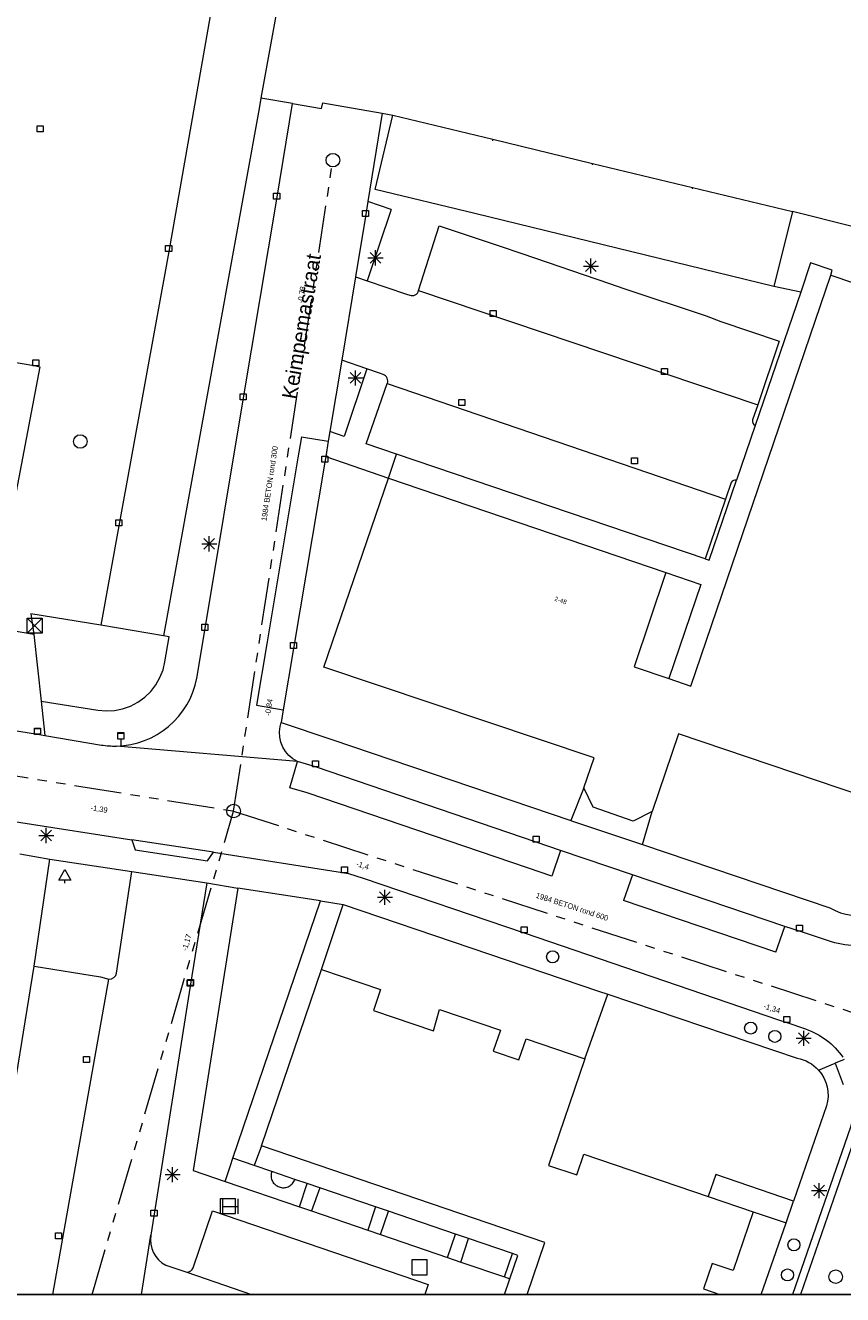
# Model space of a CAD drawing. Header units: millimetres. Extents: x 812 to 183790, y 13 to 580968.
# Tile 4 of 256: x 182404 to 182459, y 580301 to 580385. Entities that reach past the tile are written whole.
import ezdxf

# ---------------------------------------------------------------- set-up
doc = ezdxf.new("R2010")
doc.units = ezdxf.units.MM
doc.header["$LTSCALE"] = 5
for name, pattern in [('DGN1', [336.0003, 0, -336.0003]), ('DGN2', [448.0004, 224.0002, -224.0002]), ('DGN3', [672.0006, 448.0004, -224.0002]), ('PHANTOM2', [1.25, 0.625, -0.125, 0.125, -0.125, 0.125, -0.125])]:
    doc.linetypes.add(name, pattern=pattern)
for name, color, linetype, lineweight in [('000 BOB begin', 252, 'Continuous', 13), ('000 BOB eind', 252, 'Continuous', 13), ('000 Specificaties_S', 252, 'Continuous', 13), ('046 GEMENGD STELSEL', 252, 'PHANTOM2', 0), ('afsluitpaal', 252, 'Continuous', 9), ('afvalbak', 252, 'Continuous', 9), ('beheer openbare ruimte groenbeheer', 252, 'Continuous', 9), ('beheer openbare ruimte wegbeheer', 252, 'Continuous', 9), ('boom', 252, 'Continuous', 9), ('brandkraan -put', 252, 'Continuous', 9), ('gebouw op maaiveld onder overbouw', 252, 'Continuous', 9), ('Hek overige scheiding', 252, 'Continuous', 9), ('hoofdgebouw', 252, 'Continuous', 9), ('huisnummerreeks BGT', 252, 'Continuous', 9), ('inspectie- rioolput', 252, 'Continuous', 9), ('kant verharding', 252, 'Continuous', 9), ('kolk', 252, 'Continuous', 9), ('lichtmast', 252, 'Continuous', 9), ('maaiveld', 6, 'Continuous', 0), ('openbaar ruimte label', 252, 'Continuous', 9), ('overbouw', 252, 'Continuous', 9), ('Scheiding draadraster lijn - uitbreiding populatie', 252, 'DGN3', 9), ('sluitlijn', 252, 'DGN3', 9), ('verkeersbordpaal', 252, 'Continuous', 9), ('waterleidingput', 252, 'Continuous', 9)]:
    doc.layers.add(name, color=color, linetype=linetype, lineweight=lineweight)
for name, color, linetype, lineweight, true_color in [('bijgebouw', 1, 'Continuous', 0, 0xff0000), ('gebouwinstallatiegrens', 1, 'DGN2', 0, 0xff0000), ('haltepaal', 7, 'Continuous', 0, 0xa90061), ('scheidingsmuur', 1, 'DGN1', 13, 0xff0000)]:
    doc.layers.add(name, color=color, linetype=linetype, lineweight=lineweight, true_color=true_color)
doc.styles.add('Arial Narrow', font='Arial Narrow.shx')
doc.styles.add('Styledgn000', font='dgn000.shx')

# ---------------------------------------------------------------- blocks, each defined once
blk = doc.blocks.new('SKOLK18')
at = {"layer": 'kolk', "color": 251, "linetype": 'Continuous', "lineweight": 0, "true_color": 0x696969, "flags": 128}
blk.add_lwpolyline([(-0.2, 0.4), (0.2, 0.4), (0.2, 0), (-0.2, 0), (-0.2, 0.4)], dxfattribs=at)
blk = doc.blocks.new('SKOLK19')
at = {"layer": 'kolk', "color": 251, "linetype": 'Continuous', "lineweight": 0, "true_color": 0x696969, "flags": 128}
blk.add_lwpolyline([(-0.2, 0.4), (0.2, 0.4), (0.2, 0), (-0.2, 0), (-0.2, 0.4)], dxfattribs=at)
blk = doc.blocks.new('SKOLK26')
at = {"layer": 'kolk', "color": 251, "linetype": 'Continuous', "lineweight": 0, "true_color": 0x696969, "flags": 128}
blk.add_lwpolyline([(-0.2, 0.4), (0.2, 0.4), (0.2, 0), (-0.2, 0), (-0.2, 0.4)], dxfattribs=at)
blk = doc.blocks.new('SKOLK36')
at = {"layer": 'kolk', "color": 251, "linetype": 'Continuous', "lineweight": 0, "true_color": 0x696969, "flags": 128}
blk.add_lwpolyline([(-0.2, 0.4), (0.2, 0.4), (0.2, 0), (-0.2, 0), (-0.2, 0.4)], dxfattribs=at)
blk = doc.blocks.new('WATERP1')
at = {"layer": 'waterleidingput', "color": 251, "linetype": 'Continuous', "lineweight": 0, "true_color": 0x696969}
blk.add_circle((0, 0), 0.4, dxfattribs=at)
blk = doc.blocks.new('RIOOLP26')
at = {"layer": 'inspectie- rioolput', "color": 251, "linetype": 'Continuous', "lineweight": 0, "true_color": 0x696969}
blk.add_circle((0, 0), 0.9, dxfattribs=at)
blk = doc.blocks.new('SKOLK126')
at = {"layer": 'kolk', "color": 251, "linetype": 'Continuous', "lineweight": 0, "true_color": 0x696969, "flags": 128}
blk.add_lwpolyline([(-0.2, 0.4), (0.2, 0.4), (0.2, 0), (-0.2, 0), (-0.2, 0.4)], dxfattribs=at)
blk = doc.blocks.new('WATERP9')
at = {"layer": 'waterleidingput', "color": 251, "linetype": 'Continuous', "lineweight": 0, "true_color": 0x696969}
blk.add_circle((0, 0), 0.4, dxfattribs=at)
blk = doc.blocks.new('BOOM101')
at = {"layer": 'boom', "color": 251, "linetype": 'Continuous', "lineweight": 0, "true_color": 0x696969}
blk.add_line((0, -0.433), (0, -0.233), dxfattribs=at)
at = {"layer": 'boom', "color": 251, "linetype": 'Continuous', "lineweight": 0, "true_color": 0x696969, "flags": 128}
blk.add_lwpolyline([(-0.4, -0.233), (0, 0.467), (0.4, -0.233), (-0.4, -0.233)], dxfattribs=at)
blk = doc.blocks.new('SKOLK191')
at = {"layer": 'kolk', "color": 251, "linetype": 'Continuous', "lineweight": 0, "true_color": 0x696969, "flags": 128}
blk.add_lwpolyline([(-0.2, 0.4), (0.2, 0.4), (0.2, 0), (-0.2, 0), (-0.2, 0.4)], dxfattribs=at)
blk = doc.blocks.new('HINDER40')
at = {"layer": 'afsluitpaal', "color": 251, "linetype": 'Continuous', "lineweight": 0, "true_color": 0x696969}
for p, q in [((-0.5, 0.5), (0.5, -0.5)), ((0.5, 0.5), (-0.5, -0.5))]:
    blk.add_line(p, q, dxfattribs=at)
at = {"layer": 'afsluitpaal', "color": 251, "linetype": 'Continuous', "lineweight": 0, "true_color": 0x696969, "flags": 128}
blk.add_lwpolyline([(-0.5, 0.5), (0.5, 0.5), (0.5, -0.5), (-0.5, -0.5), (-0.5, 0.5)], dxfattribs=at)
blk = doc.blocks.new('SKOLK236')
at = {"layer": 'kolk', "color": 251, "linetype": 'Continuous', "lineweight": 0, "true_color": 0x696969, "flags": 128}
blk.add_lwpolyline([(-0.2, 0.4), (0.2, 0.4), (0.2, 0), (-0.2, 0), (-0.2, 0.4)], dxfattribs=at)
blk = doc.blocks.new('WATERP12')
at = {"layer": 'waterleidingput', "color": 251, "linetype": 'Continuous', "lineweight": 0, "true_color": 0x696969}
blk.add_circle((0, 0), 0.4, dxfattribs=at)
blk = doc.blocks.new('SKOLK248')
at = {"layer": 'kolk', "color": 251, "linetype": 'Continuous', "lineweight": 0, "true_color": 0x696969, "flags": 128}
blk.add_lwpolyline([(-0.2, 0.4), (0.2, 0.4), (0.2, 0), (-0.2, 0), (-0.2, 0.4)], dxfattribs=at)
blk = doc.blocks.new('SKOLK372')
at = {"layer": 'kolk', "color": 251, "linetype": 'Continuous', "lineweight": 0, "true_color": 0x696969, "flags": 128}
blk.add_lwpolyline([(-0.2, 0.4), (0.2, 0.4), (0.2, 0), (-0.2, 0), (-0.2, 0.4)], dxfattribs=at)
blk = doc.blocks.new('SKOLK389')
at = {"layer": 'kolk', "color": 251, "linetype": 'Continuous', "lineweight": 0, "true_color": 0x696969, "flags": 128}
blk.add_lwpolyline([(-0.2, 0.4), (0.2, 0.4), (0.2, 0), (-0.2, 0), (-0.2, 0.4)], dxfattribs=at)
blk = doc.blocks.new('RIOOLP146')
at = {"layer": 'inspectie- rioolput', "color": 251, "linetype": 'Continuous', "lineweight": 0, "true_color": 0x696969}
blk.add_circle((0, 0), 0.9, dxfattribs=at)
blk = doc.blocks.new('SKOLK440')
at = {"layer": 'kolk', "color": 251, "linetype": 'Continuous', "lineweight": 0, "true_color": 0x696969, "flags": 128}
blk.add_lwpolyline([(-0.2, 0.4), (0.2, 0.4), (0.2, 0), (-0.2, 0), (-0.2, 0.4)], dxfattribs=at)
blk = doc.blocks.new('SKOLK448')
at = {"layer": 'kolk', "color": 251, "linetype": 'Continuous', "lineweight": 0, "true_color": 0x696969, "flags": 128}
blk.add_lwpolyline([(-0.2, 0.4), (0.2, 0.4), (0.2, 0), (-0.2, 0), (-0.2, 0.4)], dxfattribs=at)
blk = doc.blocks.new('BRANDK30')
at = {"layer": 'brandkraan -put', "color": 251, "linetype": 'Continuous', "lineweight": 0, "true_color": 0x696969}
blk.add_circle((0, 0), 0.4, dxfattribs=at)
blk = doc.blocks.new('SKOLK491')
at = {"layer": 'kolk', "color": 251, "linetype": 'Continuous', "lineweight": 0, "true_color": 0x696969, "flags": 128}
blk.add_lwpolyline([(-0.2, 0.4), (0.2, 0.4), (0.2, 0), (-0.2, 0), (-0.2, 0.4)], dxfattribs=at)
blk = doc.blocks.new('SKOLK501')
at = {"layer": 'kolk', "color": 251, "linetype": 'Continuous', "lineweight": 0, "true_color": 0x696969, "flags": 128}
blk.add_lwpolyline([(-0.2, 0.4), (0.2, 0.4), (0.2, 0), (-0.2, 0), (-0.2, 0.4)], dxfattribs=at)
blk = doc.blocks.new('SKOLK502')
at = {"layer": 'kolk', "color": 251, "linetype": 'Continuous', "lineweight": 0, "true_color": 0x696969, "flags": 128}
blk.add_lwpolyline([(-0.2, 0.4), (0.2, 0.4), (0.2, 0), (-0.2, 0), (-0.2, 0.4)], dxfattribs=at)
blk = doc.blocks.new('LANTP242')
at = {"layer": 'lichtmast', "color": 251, "linetype": 'Continuous', "lineweight": 0, "true_color": 0x696969}
for p, q in [((-0.5, 0), (0.5, 0.001)), ((0.354, -0.354), (-0.354, 0.354)), ((-0.354, -0.354), (0.354, 0.354)), ((0, -0.5), (0, 0.5))]:
    blk.add_line(p, q, dxfattribs=at)
blk = doc.blocks.new('BUSH9')
at = {"layer": 'haltepaal', "color": 251, "linetype": 'Continuous', "lineweight": 0, "true_color": 0x696969, "flags": 128}
for points in [[(-0.5, 0.5), (-0.5, -0.5)], [(-0.5, 0), (0.5, 0)], [(0.5, 0.5), (0.5, -0.5)]]:
    blk.add_lwpolyline(points, dxfattribs=at)
blk = doc.blocks.new('SKOLK625')
at = {"layer": 'kolk', "color": 251, "linetype": 'Continuous', "lineweight": 0, "true_color": 0x696969, "flags": 128}
blk.add_lwpolyline([(-0.2, 0.4), (0.2, 0.4), (0.2, 0), (-0.2, 0), (-0.2, 0.4)], dxfattribs=at)
blk = doc.blocks.new('PAAL56')
at = {"layer": 'verkeersbordpaal', "color": 251, "linetype": 'Continuous', "lineweight": 0, "true_color": 0x696969}
for p, q in [((-0.5, -0.5), (-0.5, 0.5)), ((-0.5, 0.5), (0.5, 0.5)), ((0.5, -0.5), (0.5, 0.5)), ((-0.5, -0.5), (0.5, -0.5))]:
    blk.add_line(p, q, dxfattribs=at)
blk = doc.blocks.new('RIOOLP267')
at = {"layer": 'inspectie- rioolput', "color": 251, "linetype": 'Continuous', "lineweight": 0, "true_color": 0x696969}
blk.add_circle((0, 0), 0.9, dxfattribs=at)
blk = doc.blocks.new('SKOLK751')
at = {"layer": 'kolk', "color": 251, "linetype": 'Continuous', "lineweight": 0, "true_color": 0x696969, "flags": 128}
blk.add_lwpolyline([(-0.2, 0.4), (0.2, 0.4), (0.2, 0), (-0.2, 0), (-0.2, 0.4)], dxfattribs=at)
blk = doc.blocks.new('SKOLK753')
at = {"layer": 'kolk', "color": 251, "linetype": 'Continuous', "lineweight": 0, "true_color": 0x696969, "flags": 128}
blk.add_lwpolyline([(-0.2, 0.4), (0.2, 0.4), (0.2, 0), (-0.2, 0), (-0.2, 0.4)], dxfattribs=at)
blk = doc.blocks.new('SKOLK801')
at = {"layer": 'kolk', "color": 251, "linetype": 'Continuous', "lineweight": 0, "true_color": 0x696969, "flags": 128}
blk.add_lwpolyline([(-0.2, 0.4), (0.2, 0.4), (0.2, 0), (-0.2, 0), (-0.2, 0.4)], dxfattribs=at)
blk = doc.blocks.new('SKOLK823')
at = {"layer": 'kolk', "color": 251, "linetype": 'Continuous', "lineweight": 0, "true_color": 0x696969, "flags": 128}
blk.add_lwpolyline([(-0.2, 0.4), (0.2, 0.4), (0.2, 0), (-0.2, 0), (-0.2, 0.4)], dxfattribs=at)
blk = doc.blocks.new('SKOLK846')
at = {"layer": 'kolk', "color": 251, "linetype": 'Continuous', "lineweight": 0, "true_color": 0x696969, "flags": 128}
blk.add_lwpolyline([(-0.2, 0.4), (0.2, 0.4), (0.2, 0), (-0.2, 0), (-0.2, 0.4)], dxfattribs=at)
blk = doc.blocks.new('LANTP376')
at = {"layer": 'lichtmast', "color": 251, "linetype": 'Continuous', "lineweight": 0, "true_color": 0x696969}
for p, q in [((-0.5, 0), (0.5, 0.001)), ((0.354, -0.354), (-0.354, 0.354)), ((-0.354, -0.354), (0.354, 0.354)), ((0, -0.5), (0, 0.5))]:
    blk.add_line(p, q, dxfattribs=at)
blk = doc.blocks.new('SKOLK867')
at = {"layer": 'kolk', "color": 251, "linetype": 'Continuous', "lineweight": 0, "true_color": 0x696969, "flags": 128}
blk.add_lwpolyline([(-0.2, 0.4), (0.2, 0.4), (0.2, 0), (-0.2, 0), (-0.2, 0.4)], dxfattribs=at)
blk = doc.blocks.new('LANTP380')
at = {"layer": 'lichtmast', "color": 251, "linetype": 'Continuous', "lineweight": 0, "true_color": 0x696969}
for p, q in [((-0.5, 0), (0.5, 0.001)), ((0.354, -0.354), (-0.354, 0.354)), ((-0.354, -0.354), (0.354, 0.354)), ((0, -0.5), (0, 0.5))]:
    blk.add_line(p, q, dxfattribs=at)
blk = doc.blocks.new('SKOLK872')
at = {"layer": 'kolk', "color": 251, "linetype": 'Continuous', "lineweight": 0, "true_color": 0x696969, "flags": 128}
blk.add_lwpolyline([(-0.2, 0.4), (0.2, 0.4), (0.2, 0), (-0.2, 0), (-0.2, 0.4)], dxfattribs=at)
blk = doc.blocks.new('SKOLK883')
at = {"layer": 'kolk', "color": 251, "linetype": 'Continuous', "lineweight": 0, "true_color": 0x696969, "flags": 128}
blk.add_lwpolyline([(-0.2, 0.4), (0.2, 0.4), (0.2, 0), (-0.2, 0), (-0.2, 0.4)], dxfattribs=at)
blk = doc.blocks.new('LANTP403')
at = {"layer": 'lichtmast', "color": 251, "linetype": 'Continuous', "lineweight": 0, "true_color": 0x696969}
for p, q in [((-0.5, 0), (0.5, 0.001)), ((0.354, -0.354), (-0.354, 0.354)), ((-0.354, -0.354), (0.354, 0.354)), ((0, -0.5), (0, 0.5))]:
    blk.add_line(p, q, dxfattribs=at)
blk = doc.blocks.new('BRANDK50')
at = {"layer": 'brandkraan -put', "color": 251, "linetype": 'Continuous', "lineweight": 0, "true_color": 0x696969}
blk.add_circle((0, 0), 0.4, dxfattribs=at)
blk = doc.blocks.new('LANTP406')
at = {"layer": 'lichtmast', "color": 251, "linetype": 'Continuous', "lineweight": 0, "true_color": 0x696969}
for p, q in [((-0.5, 0), (0.5, 0.001)), ((0.354, -0.354), (-0.354, 0.354)), ((-0.354, -0.354), (0.354, 0.354)), ((0, -0.5), (0, 0.5))]:
    blk.add_line(p, q, dxfattribs=at)
blk = doc.blocks.new('LANTP415')
at = {"layer": 'lichtmast', "color": 251, "linetype": 'Continuous', "lineweight": 0, "true_color": 0x696969}
for p, q in [((-0.5, 0), (0.5, 0.001)), ((0.354, -0.354), (-0.354, 0.354)), ((-0.354, -0.354), (0.354, 0.354)), ((0, -0.5), (0, 0.5))]:
    blk.add_line(p, q, dxfattribs=at)
blk = doc.blocks.new('LANTP419')
at = {"layer": 'lichtmast', "color": 251, "linetype": 'Continuous', "lineweight": 0, "true_color": 0x696969}
for p, q in [((-0.5, 0), (0.5, 0.001)), ((0.354, -0.354), (-0.354, 0.354)), ((-0.354, -0.354), (0.354, 0.354)), ((0, -0.5), (0, 0.5))]:
    blk.add_line(p, q, dxfattribs=at)
blk = doc.blocks.new('PAAL95')
at = {"layer": 'verkeersbordpaal', "color": 251, "linetype": 'Continuous', "lineweight": 0, "true_color": 0x696969}
for p, q in [((-0.5, -0.5), (-0.5, 0.5)), ((-0.5, 0.5), (0.5, 0.5)), ((0.5, -0.5), (0.5, 0.5)), ((-0.5, -0.5), (0.5, -0.5))]:
    blk.add_line(p, q, dxfattribs=at)
blk = doc.blocks.new('LANTP429')
at = {"layer": 'lichtmast', "color": 251, "linetype": 'Continuous', "lineweight": 0, "true_color": 0x696969}
for p, q in [((-0.5, 0), (0.5, 0.001)), ((0.354, -0.354), (-0.354, 0.354)), ((-0.354, -0.354), (0.354, 0.354)), ((0, -0.5), (0, 0.5))]:
    blk.add_line(p, q, dxfattribs=at)
blk = doc.blocks.new('AFVAL35')
at = {"layer": 'afvalbak', "color": 251, "linetype": 'Continuous', "lineweight": 0, "true_color": 0x696969, "flags": 128}
for points in [[(-0.2, 0.45), (0.2, 0.45), (0.2, 0), (-0.2, 0), (-0.2, 0.45)], [(-0.2, 0.4), (0.2, 0.4)], [(0, 0), (0, -0.45)]]:
    blk.add_lwpolyline(points, dxfattribs=at)
blk = doc.blocks.new('RIOOLP423')
at = {"layer": 'inspectie- rioolput', "color": 251, "linetype": 'Continuous', "lineweight": 0, "true_color": 0x696969}
blk.add_circle((0, 0), 0.9, dxfattribs=at)
blk = doc.blocks.new('SKOLK1142')
at = {"layer": 'kolk', "color": 251, "linetype": 'Continuous', "lineweight": 0, "true_color": 0x696969, "flags": 128}
blk.add_lwpolyline([(-0.2, 0.4), (0.2, 0.4), (0.2, 0), (-0.2, 0), (-0.2, 0.4)], dxfattribs=at)
blk = doc.blocks.new('LANTP495')
at = {"layer": 'lichtmast', "color": 251, "linetype": 'Continuous', "lineweight": 0, "true_color": 0x696969}
for p, q in [((-0.5, 0), (0.5, 0.001)), ((0.354, -0.354), (-0.354, 0.354)), ((-0.354, -0.354), (0.354, 0.354)), ((0, -0.5), (0, 0.5))]:
    blk.add_line(p, q, dxfattribs=at)
blk = doc.blocks.new('SKOLK1162')
at = {"layer": 'kolk', "color": 251, "linetype": 'Continuous', "lineweight": 0, "true_color": 0x696969, "flags": 128}
blk.add_lwpolyline([(-0.2, 0.4), (0.2, 0.4), (0.2, 0), (-0.2, 0), (-0.2, 0.4)], dxfattribs=at)
blk = doc.blocks.new('SKOLK1287')
at = {"layer": 'kolk', "color": 251, "linetype": 'Continuous', "lineweight": 0, "true_color": 0x696969, "flags": 128}
blk.add_lwpolyline([(-0.2, 0.4), (0.2, 0.4), (0.2, 0), (-0.2, 0), (-0.2, 0.4)], dxfattribs=at)

msp = doc.modelspace()

# ---------------------------------------------------------------- linework, layer by layer
at = {"ltscale": 0.2}
msp.add_lwpolyline([(182314.708, 580966.07), (183589.202, 580966.07), (183589.202, 580301.164), (182314.708, 580301.164)], close=True, dxfattribs=at)
msp.add_lwpolyline([(182314.708, 580966.07), (183589.202, 580966.07), (183589.202, 580301.164), (182314.708, 580301.164)], close=True, dxfattribs=at)
msp.add_lwpolyline([(182314.708, 580966.07), (183589.202, 580966.07), (183589.202, 580301.164), (182314.708, 580301.164)], close=True, dxfattribs=at)
at = {"layer": '046 GEMENGD STELSEL', "flags": 128}
for points in [[(182418.12, 580333.249), (182424.71, 580376.441)], [(182376.725, 580339.931), (182418.12, 580333.249)], [(182408.733, 580301.164), (182418.12, 580333.249)], [(182418.12, 580333.249), (182462.489, 580318.807)]]:
    msp.add_lwpolyline(points, dxfattribs=at)
at = {"layer": 'beheer openbare ruimte groenbeheer', "color": 251, "lineweight": 0, "true_color": 0x696969, "flags": 128}
msp.add_lwpolyline([(182417.559, 580308.678), (182417.688, 580309.058), (182417.92, 580309.738), (182418.081, 580310.21)], dxfattribs=at)
at = {"layer": 'beheer openbare ruimte groenbeheer', "color": 251, "lineweight": 0, "true_color": 0x696969}
for points in [[(182422.502, 580306.985), (182423.008, 580308.532)], [(182423.839, 580308.25), (182423.286, 580306.717)], [(182427.541, 580306.988), (182427.02, 580305.438)], [(182427.868, 580305.148), (182428.41, 580306.693)], [(182432.321, 580303.623), (182432.854, 580305.179)], [(182433.197, 580303.323), (182433.712, 580304.886)], [(182436.086, 580302.334), (182436.616, 580303.898)]]:
    msp.add_lwpolyline(points, dxfattribs=at)
at = {"layer": 'beheer openbare ruimte wegbeheer', "color": 251, "lineweight": 0, "true_color": 0x696969}
for points in [[(182430.4, 580367.78), (182452.896, 580360.195)], [(182428.32, 580361.62), (182450.757, 580353.949)], [(182422.626, 580358.086), (182422.456, 580357.06)], [(182422.626, 580358.086), (182424.402, 580357.792)], [(182422.456, 580357.059), (182422.456, 580357.06)], [(182413.851, 580344.817), (182413.469, 580344.882)], [(182413.57, 580343.16), (182413.851, 580344.817)], [(182413.441, 580342.621), (182413.57, 580343.16)], [(182412.963, 580341.623), (182413.238, 580342.105)], [(182413.238, 580342.105), (182413.441, 580342.621)], [(182412.223, 580340.8), (182412.622, 580341.185)], [(182412.622, 580341.185), (182412.963, 580341.623)], [(182405.356, 580340.542), (182409.11, 580339.94)], [(182410.76, 580340.033), (182411.282, 580340.218)], [(182411.282, 580340.218), (182411.774, 580340.476)], [(182411.774, 580340.476), (182412.223, 580340.8)], [(182419.637, 580340.272), (182421.412, 580339.972)], [(182409.11, 580339.94), (182409.662, 580339.892)], [(182409.662, 580339.892), (182410.216, 580339.924)], [(182410.216, 580339.924), (182410.76, 580340.033)], [(182422.368, 580336.528), (182410.343, 580337.562)], [(182421.86, 580334.801), (182422.368, 580336.528)], [(182403.95, 580330.41), (182405.92, 580330.05)], [(182439.811, 580330.642), (182439.232, 580328.938)], [(182444.578, 580329.023), (182443.999, 580327.318)], [(182423.89, 580327.3), (182425.39, 580327.04)], [(182454.107, 580323.884), (182443.999, 580327.318)], [(182454.107, 580323.884), (182454.686, 580325.588)], [(182456.927, 580316.066), (182458.034, 580316.526)], [(182459.514, 580312.108), (182455.738, 580301.164)], [(182412.004, 580301.164), (182412.628, 580305.099)], [(182415.016, 580302.665), (182419.311, 580301.164)]]:
    msp.add_lwpolyline(points, dxfattribs=at)
at = {"layer": 'beheer openbare ruimte wegbeheer', "color": 251, "lineweight": 0, "true_color": 0x696969, "flags": 128}
for points in [[(182422.456, 580357.059), (182422.394, 580356.685), (182420.325, 580344.339), (182419.637, 580340.272)], [(182439.232, 580328.938), (182437.62, 580329.486), (182423.005, 580334.464), (182421.86, 580334.801)], [(182406.13, 580301.164), (182409.843, 580322.102)]]:
    msp.add_lwpolyline(points, dxfattribs=at)
at = {"layer": 'bijgebouw', "color": 251, "lineweight": 0, "true_color": 0x696969, "flags": 128}
msp.add_lwpolyline([(182434.125, 580372.89), (182427.51, 580374.5), (182428.69, 580379.42)], dxfattribs=at)
at = {"layer": 'bijgebouw', "color": 251, "lineweight": 0, "true_color": 0x696969}
for points in [[(182428.69, 580379.42), (182435.325, 580377.821)], [(182435.325, 580377.821), (182441.944, 580376.225)], [(182441.944, 580376.225), (182448.562, 580374.63)], [(182448.562, 580374.63), (182455.2, 580373.03)], [(182455.2, 580373.03), (182453.97, 580368.06)], [(182440.74, 580371.28), (182434.125, 580372.89)], [(182447.355, 580369.67), (182440.74, 580371.28)], [(182453.97, 580368.06), (182447.355, 580369.67)]]:
    msp.add_lwpolyline(points, dxfattribs=at)
at = {"layer": 'gebouw op maaiveld onder overbouw', "color": 251, "lineweight": 0, "true_color": 0x696969, "flags": 128}
for points in [[(182446.99, 580342.041), (182448.45, 580341.54), (182457.74, 580368.81)], [(182437.6, 580301.164), (182438.77, 580304.62), (182419.97, 580311.03)]]:
    msp.add_lwpolyline(points, dxfattribs=at)
at = {"layer": 'gebouw op maaiveld onder overbouw', "color": 251, "lineweight": 0, "true_color": 0x696969}
msp.add_lwpolyline([(182428.4, 580355.34), (182446.81, 580349.07)], dxfattribs=at)
at = {"layer": 'gebouwinstallatiegrens', "color": 251, "lineweight": 0, "true_color": 0x696969}
for points in [[(182420.621, 580309.212, 0.933546), (182422.184, 580308.813)], [(182420.663, 580309.331, 0.05275), (182420.621, 580309.212)]]:
    msp.add_lwpolyline(points, format="xyb", dxfattribs=at)
at = {"layer": 'Hek overige scheiding', "color": 251, "lineweight": 0, "true_color": 0x696969}
for points in [[(182427.97, 580379.55), (182428.69, 580379.42)], [(182474.64, 580368.15), (182455.2, 580373.03)]]:
    msp.add_lwpolyline(points, dxfattribs=at)
at = {"layer": 'hoofdgebouw', "color": 251, "lineweight": 0, "true_color": 0x696969, "flags": 128}
for points in [[(182457.74, 580368.81), (182470.18, 580364.61), (182459.86, 580334.24), (182447.65, 580338.37)], [(182441.36, 580334.78), (182442.04, 580336.79), (182424.12, 580342.79), (182428.4, 580355.34)], [(182446.81, 580349.07), (182444.69, 580342.83), (182446.99, 580342.041)], [(182444.63, 580332.58), (182441.99, 580333.5), (182441.36, 580334.78)], [(182423.95, 580322.74), (182427.87, 580321.409), (182427.398, 580320.018), (182431.378, 580318.668), (182431.79, 580320.08), (182435.833, 580318.708), (182435.353, 580317.32), (182437.043, 580316.74), (182437.537, 580318.13), (182441.429, 580316.81)], [(182441.429, 580316.81), (182439.02, 580309.74), (182440.892, 580309.107), (182441.36, 580310.49), (182449.602, 580307.682)], [(182452.588, 580306.664), (182451.263, 580302.755), (182449.88, 580303.237), (182449.3, 580301.547), (182450.393, 580301.164)]]:
    msp.add_lwpolyline(points, dxfattribs=at)
at = {"layer": 'hoofdgebouw', "color": 251, "lineweight": 0, "true_color": 0x696969}
for points in [[(182447.65, 580338.37), (182445.9, 580333.22)], [(182445.9, 580333.22), (182444.63, 580332.58)], [(182419.97, 580311.03), (182423.95, 580322.74)], [(182449.602, 580307.682), (182452.588, 580306.664)]]:
    msp.add_lwpolyline(points, dxfattribs=at)
at = {"layer": 'kant verharding', "color": 251, "lineweight": 0, "true_color": 0x696969, "flags": 128}
for points in [[(182586.256, 580539.108), (182569.189, 580521.453), (182551.919, 580503.342), (182546.479, 580497.351, 0.04253), (182527.552, 580472.732), (182522.221, 580464.188), (182521.509, 580463.047), (182511.327, 580445.326), (182503.628, 580431.382), (182496.444, 580417.434, 0.024775), (182485.314, 580390.628), (182478.777, 580372.96), (182476.097, 580365.162), (182471.541, 580351.022), (182469.35, 580343.666), (182465.937, 580332.101), (182464.334, 580327.386), (182464.296, 580327.281), (182459.438, 580313.699), (182459.042, 580312.272), (182455.21, 580301.164)], [(182400.95, 580339.018), (182405.119, 580338.353), (182405.601, 580338.27), (182409.356, 580337.63, 0.044577), (182410.343, 580337.562, 0.35356), (182415.689, 580342.07), (182416.22, 580345.24), (182418.75, 580360.54), (182420.98, 580373.85), (182422.02, 580380.2), (182423.95, 580379.86), (182424.04, 580380.25), (182427.97, 580379.55), (182427.03, 580373.698), (182426.87, 580372.7), (182426.21, 580368.69), (182426.995, 580368.427), (182429.604, 580367.552), (182429.82, 580367.48, 0.438368), (182430.4, 580367.78), (182431.769, 580372.087), (182435.81, 580370.73), (182437.24, 580370.25), (182443.06, 580368.26), (182444.01, 580367.93), (182449.48, 580366.1), (182450.44, 580365.74), (182454.32, 580364.42), (182452.896, 580360.195), (182452.56, 580359.2, 0.355866), (182452.72, 580358.829), (182451.499, 580355.198, 0.385018), (182451.13, 580355.04), (182450.757, 580353.949), (182449.4, 580349.98), (182428.938, 580356.925), (182426.92, 580357.61), (182428.32, 580361.62, 0.437245), (182428.05, 580362.21), (182427.808, 580362.294), (182426.966, 580362.586), (182425.294, 580363.166), (182424.508, 580358.429), (182424.402, 580357.792), (182424.232, 580356.766), (182424.17, 580356.39), (182422.1, 580344.04), (182421.412, 580339.972), (182421.27, 580339.13)], [(182461.117, 580324.622, -0.173273), (182457.585, 580324.644), (182455.659, 580325.274), (182454.686, 580325.588), (182444.578, 580329.023), (182439.811, 580330.642), (182438.2, 580331.19), (182423.55, 580336.18), (182422.368, 580336.528, -0.353406), (182421.22, 580338.86), (182421.27, 580339.13), (182424.646, 580337.989), (182440.487, 580332.631), (182440.55, 580332.61), (182445.257, 580331.02), (182457.69, 580326.82, 0.217859), (182460.605, 580326.515, 0.086962)], [(182378.02, 580329.74, 0.406387), (182378.385, 580329.246), (182382.36, 580328.58), (182379.59, 580311.03), (182375.18, 580311.71), (182378.02, 580329.74), (182378.17, 580330.74, -0.168008), (182379.926, 580334.085, -0.24419), (182385.046, 580335.531), (182387.71, 580335.11), (182404, 580332.49), (182411.38, 580331.35), (182411.6, 580330.67), (182416.38, 580329.95), (182416.78, 580330.52), (182425.49, 580329.15), (182425.74, 580329.11), (182426.72, 580328.79), (182437.4, 580325.16), (182454.282, 580319.403), (182454.829, 580319.217), (182456.076, 580318.789, -0.163335), (182458.539, 580316.916)], [(182401.369, 580301.164), (182403.02, 580311.33), (182404.88, 580322.95), (182409.29, 580322.24), (182409.843, 580322.102, 0.402999), (182410.362, 580322.501), (182411.36, 580329.25), (182416.34, 580328.48), (182415.25, 580321.64), (182412.84, 580306.36), (182412.628, 580305.099, 0.319141), (182413.625, 580303.108), (182414.89, 580302.69, 0.071753), (182415.016, 580302.665, 0.327495), (182415.441, 580302.942), (182416.73, 580306.72), (182431.03, 580301.83), (182430.803, 580301.164)], [(182423.95, 580322.74), (182425.39, 580327.04), (182442.33, 580321.31), (182442.958, 580321.098), (182455.523, 580316.856, -0.165077), (182456.927, 580316.066, -0.260067), (182457.459, 580313.69), (182455.277, 580307.374), (182450.11, 580309.13), (182449.602, 580307.682)]]:
    msp.add_lwpolyline(points, format="xyb", dxfattribs=at)
for points in [[(182427.869, 580416.435), (182421.585, 580391.687), (182421.941, 580391.626), (182419.939, 580380.551), (182419.816, 580379.869), (182413.469, 580344.882), (182409.317, 580345.585)], [(182417.22, 580389.817), (182413.814, 580370.378), (182410.515, 580352.178), (182409.317, 580345.585), (182404.665, 580346.343), (182404.877, 580344.971), (182396.689, 580346.36), (182394.807, 580346.679), (182394.863, 580346.823), (182393.659, 580348.365), (182391.455, 580348.734), (182362.621, 580353.723), (182335.727, 580358.413), (182334.877, 580353.71), (182352.658, 580350.596), (182377.842, 580346.275), (182390.651, 580344.161), (182391.455, 580348.734)], [(182346.8, 580372.861), (182361.059, 580370.387), (182372.208, 580368.438), (182383.267, 580366.54), (182394.379, 580364.611), (182404.994, 580362.797), (182405.269, 580362.73), (182403.538, 580353.645), (182403.349, 580353.682), (182392.745, 580355.49), (182381.647, 580357.404), (182370.586, 580359.344), (182359.491, 580361.267), (182345.212, 580363.728), (182339.714, 580364.689), (182337.287, 580365.104), (182326.087, 580367.017), (182315.054, 580368.933), (182314.708, 580368.992)], [(182457.74, 580368.81), (182457.84, 580369.15), (182456.39, 580369.62), (182455.75, 580367.68), (182453.97, 580368.06)], [(182416.34, 580328.48), (182418.402, 580328.123), (182415.45, 580309.4), (182417.559, 580308.678), (182422.502, 580306.985), (182423.286, 580306.717), (182427.02, 580305.438), (182427.868, 580305.148), (182432.321, 580303.623), (182433.197, 580303.323), (182436.086, 580302.334), (182436.459, 580302.206), (182436.99, 580303.77), (182436.616, 580303.898), (182433.712, 580304.886), (182432.854, 580305.179), (182428.41, 580306.693), (182427.541, 580306.988), (182423.839, 580308.25), (182423.008, 580308.532), (182422.184, 580308.813), (182420.663, 580309.331), (182419.49, 580309.73), (182418.081, 580310.21), (182423.89, 580327.3), (182418.402, 580328.123)], [(182458.643, 580316.756), (182458.034, 580316.526), (182458.57, 580315.104)]]:
    msp.add_lwpolyline(points, dxfattribs=at)
at = {"layer": 'kant verharding', "color": 251, "lineweight": 0, "true_color": 0x696969}
for points in [[(182426.21, 580368.69), (182425.294, 580363.166)], [(182424.232, 580356.766), (182428.4, 580355.34)], [(182404.877, 580344.971), (182405.356, 580340.542), (182405.601, 580338.27)], [(182441.36, 580334.78), (182440.487, 580332.631)], [(182445.257, 580331.02), (182445.9, 580333.22)], [(182416.78, 580330.52), (182411.38, 580331.35)], [(182404.88, 580322.95), (182405.92, 580330.05), (182411.36, 580329.25)], [(182453.13, 580301.164), (182454.775, 580305.922), (182455.277, 580307.374)], [(182452.588, 580306.664), (182454.775, 580305.922)]]:
    msp.add_lwpolyline(points, dxfattribs=at)
at = {"layer": 'maaiveld', "color": 251, "lineweight": 0, "true_color": 0x696969}
msp.add_lwpolyline([(182419.97, 580311.03), (182419.49, 580309.73)], dxfattribs=at)
at = {"layer": 'overbouw', "color": 251, "lineweight": 0, "true_color": 0x696969}
for points in [[(182455.75, 580367.68), (182452.72, 580358.829)], [(182428.4, 580355.34), (182428.938, 580356.925)], [(182446.81, 580349.07), (182449.128, 580348.28)], [(182449.128, 580348.28), (182446.99, 580342.041)], [(182436.106, 580301.164), (182436.459, 580302.206)]]:
    msp.add_lwpolyline(points, dxfattribs=at)
at = {"layer": 'overbouw', "color": 251, "lineweight": 0, "true_color": 0x696969, "flags": 128}
msp.add_lwpolyline([(182449.4, 580349.98), (182449.68, 580349.89), (182451.499, 580355.198)], dxfattribs=at)
at = {"layer": 'Scheiding draadraster lijn - uitbreiding populatie', "color": 251, "lineweight": 0, "true_color": 0x696969}
msp.add_lwpolyline([(182441.429, 580316.81), (182442.958, 580321.098)], dxfattribs=at)
at = {"layer": 'scheidingsmuur', "color": 251, "lineweight": 0, "ltscale": 0.1, "true_color": 0x696969}
for points in [[(182435.325, 580377.821), (182434.125, 580372.89)], [(182441.944, 580376.225), (182440.74, 580371.28)], [(182448.562, 580374.63), (182447.355, 580369.67)]]:
    msp.add_lwpolyline(points, dxfattribs=at)
at = {"layer": 'sluitlijn', "color": 251, "lineweight": 0, "true_color": 0x696969}
for points in [[(182422.02, 580380.2), (182419.939, 580380.551)], [(182428.586, 580373.169), (182426.995, 580368.427)], [(182428.586, 580373.169), (182427.03, 580373.698)], [(182426.966, 580362.586), (182425.464, 580358.104)], [(182425.464, 580358.104), (182424.508, 580358.429)]]:
    msp.add_lwpolyline(points, dxfattribs=at)

# ---------------------------------------------------------------- block references
at = {"color": 251, "linetype": 'Continuous', "lineweight": 0, "true_color": 0x696969}
for name, p in [('SKOLK883', (182405.296, 580378.327)), ('SKOLK1162', (182420.98, 580373.85)), ('SKOLK867', (182426.87, 580372.7)), ('SKOLK801', (182413.814, 580370.378)), ('LANTP429', (182427.535, 580369.96)), ('LANTP406', (182441.83, 580369.413)), ('SKOLK372', (182435.336, 580366.069)), ('SKOLK625', (182404.994, 580362.797)), ('LANTP419', (182426.218, 580361.992)), ('SKOLK501', (182446.713, 580362.207)), ('SKOLK36', (182418.75, 580360.54)), ('SKOLK751', (182433.264, 580360.151)), ('SKOLK872', (182424.17, 580356.39)), ('SKOLK126', (182444.729, 580356.288)), ('SKOLK1142', (182410.515, 580352.178)), ('LANTP495', (182416.51, 580350.98)), ('HINDER40', (182404.915, 580345.554)), ('SKOLK236', (182416.22, 580345.24)), ('SKOLK846', (182422.1, 580344.04)), ('SKOLK1287', (182405.119, 580338.353)), ('SKOLK18', (182405.12, 580338.33)), ('AFVAL35', (182410.636, 580338.009)), ('SKOLK19', (182423.55, 580336.18)), ('LANTP242', (182405.69, 580331.63)), ('SKOLK753', (182438.2, 580331.19)), ('BOOM101', (182406.918, 580328.896)), ('SKOLK502', (182425.49, 580329.15)), ('LANTP380', (182428.16, 580327.53)), ('SKOLK26', (182437.4, 580325.16)), ('SKOLK389', (182455.659, 580325.274)), ('BRANDK30', (182439.29, 580323.58)), ('SKOLK440', (182415.25, 580321.64)), ('SKOLK448', (182415.268, 580321.678)), ('WATERP9', (182452.43, 580318.85)), ('SKOLK248', (182454.829, 580319.217)), ('WATERP1', (182454.03, 580318.3)), ('LANTP403', (182455.953, 580318.173)), ('SKOLK823', (182408.36, 580316.565)), ('LANTP415', (182414.076, 580309.129)), ('LANTP376', (182456.972, 580308.07)), ('PAAL95', (182417.75, 580307.04)), ('BUSH9', (182417.893, 580307.016)), ('SKOLK491', (182412.84, 580306.36)), ('SKOLK191', (182406.5, 580304.865)), ('WATERP12', (182455.301, 580304.468)), ('PAAL56', (182430.467, 580302.985)), ('BRANDK50', (182454.875, 580302.468))]:
    msp.add_blockref(name, p, dxfattribs=at)
at = {"color": 251, "linetype": 'Continuous', "lineweight": 0, "true_color": 0x696969, "xscale": 0.5, "yscale": 0.5}
for name, p in [('RIOOLP423', (182424.71, 580376.44)), ('RIOOLP146', (182407.95, 580357.77)), ('RIOOLP267', (182418.12, 580333.25)), ('RIOOLP26', (182458.07, 580302.35))]:
    msp.add_blockref(name, p, dxfattribs=at)

# ---------------------------------------------------------------- texts
at = {"layer": '000 BOB begin', "char_height": 0.36, "attachment_point": 5, "line_spacing_factor": 0.6, "style": 'Arial Narrow'}
for s, insert, rotation in [('-0,84', (182420.491, 580340.132), 81.36001), ('-1,4', (182426.676, 580329.614), 342.23831)]:
    msp.add_mtext(s, dxfattribs=dict(at, insert=insert, rotation=rotation))
at = {"layer": '000 BOB eind', "char_height": 0.36, "attachment_point": 5, "line_spacing_factor": 0.6, "style": 'Arial Narrow'}
for s, insert, rotation in [('-0,73', (182422.668, 580367.507), 81.36001), ('-1,39', (182409.196, 580333.359), 350.83268), ('-1,17', (182415.034, 580324.525), 73.91156), ('-1,34', (182453.831, 580320.124), 342.23831)]:
    msp.add_mtext(s, dxfattribs=dict(at, insert=insert, rotation=rotation))
at = {"layer": '000 Specificaties_S', "char_height": 0.36, "attachment_point": 5, "line_spacing_factor": 0.6, "style": 'Arial Narrow'}
for s, insert, rotation in [('1984 BETON rond 300', (182420.509, 580354.983), 81.32502), ('1984 BETON rond 600', (182440.584, 580326.901), 341.97006)]:
    msp.add_mtext(s, dxfattribs=dict(at, insert=insert, rotation=rotation))
at = {"layer": 'huisnummerreeks BGT', "color": 251, "linetype": 'Continuous', "lineweight": 0, "true_color": 0x696969, "insert": (182439.823, 580347.224), "char_height": 0.3, "attachment_point": 5, "rotation": 341.2, "line_spacing_factor": 0.8, "style": 'Styledgn000'}
msp.add_mtext('{\\C251;2-48}', dxfattribs=at)
at = {"layer": 'openbaar ruimte label', "color": 251, "linetype": 'Continuous', "lineweight": 0, "true_color": 0x696969, "insert": (182422.774, 580365.385), "char_height": 1, "attachment_point": 5, "rotation": 80.4, "line_spacing_factor": 0.8, "style": 'Styledgn000'}
msp.add_mtext('{\\C251;Keimpemastraat}', dxfattribs=at)

doc.saveas('drawing.dxf')
